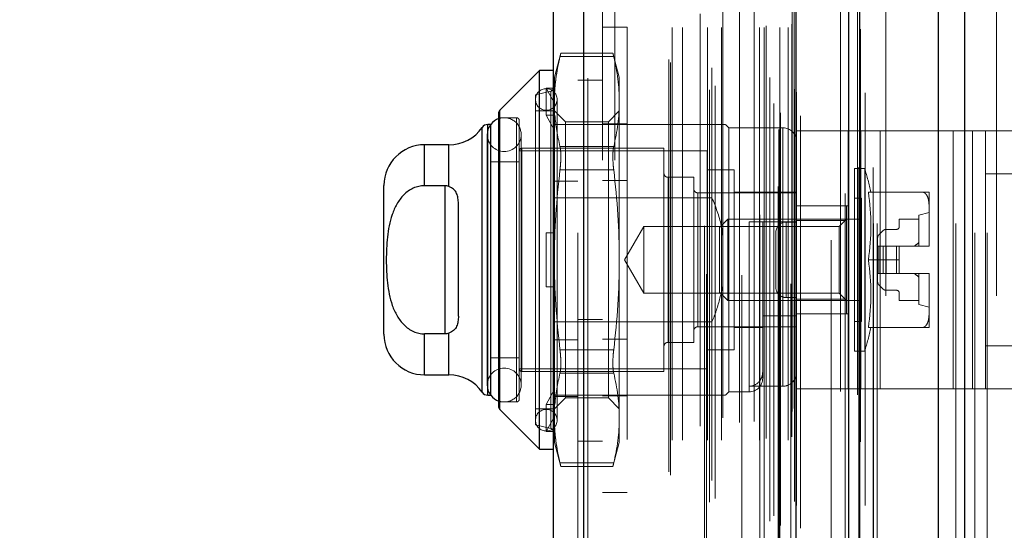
# Model space of a CAD drawing. Header units: inches. Extents: x 0.2 to 10.8, y 0.2 to 8.2.
# Tile 74 of 112: x 5.883 to 6.122, y 3.395 to 3.519. Entities that reach past the tile are written whole.
import ezdxf

# ---------------------------------------------------------------- set-up
doc = ezdxf.new("R2010")
doc.units = ezdxf.units.IN
doc.header["$MEASUREMENT"] = 0
doc.linetypes.add('HIDDEN', pattern=[0.07500000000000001, 0.05, -0.025])
doc.layers.add('DIMENSIONS', color=140, linetype='Continuous')
doc.styles.add('SLDTEXTSTYLE0', font='TXT', dxfattribs={"width": 0.7})
doc.dimstyles.new('SLDDIMSTYLE0', dxfattribs={"dimtxt": 0.0849609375, "dimasz": 0.13, "dimexe": 0, "dimexo": 0.0625, "dimgap": 0.021240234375, "dimtad": 0, "dimtih": 1, "dimtoh": 1, "dimlfac": 12, "dimrnd": 1e-09, "dimzin": 12, "dimdsep": 46, "dimtxsty": 'SLDTEXTSTYLE0', "dimsah": 1, "dimcen": 0.09, "dimadec": 0, "dimazin": 3, "dimtfac": 1, "dimtofl": 0, "dimtmove": 0, "dimatfit": 3, "dimfxl": 0, "dimfrac": 2, "dimtolj": 1, "dimtzin": 12, "dimarcsym": 0})
doc.dimstyles.new('SLDDIMSTYLE1', dxfattribs={"dimtxt": 0.0849609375, "dimasz": 0.13, "dimexe": 0, "dimexo": 0.0625, "dimgap": 0.021240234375, "dimtad": 0, "dimtih": 1, "dimtoh": 1, "dimlfac": 12, "dimrnd": 1e-09, "dimzin": 12, "dimdsep": 46, "dimtxsty": 'SLDTEXTSTYLE0', "dimsah": 1, "dimcen": 0.09, "dimadec": 0, "dimazin": 3, "dimtfac": 1, "dimtmove": 0, "dimatfit": 0, "dimfxl": 0, "dimfrac": 2, "dimtolj": 1, "dimtzin": 12, "dimarcsym": 0})

# ---------------------------------------------------------------- blocks, each defined once
blk = doc.blocks.new('_D_21')
at = {"layer": 'DIMENSIONS'}
for p, q in [((5.719720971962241, 3.367495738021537), (5.719720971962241, 3.617495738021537)), ((6.064457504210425, 3.367495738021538), (5.59472097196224, 3.367495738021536)), ((6.059827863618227, 3.163745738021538), (5.59472097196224, 3.163745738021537)), ((5.719720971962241, 2.947263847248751), (5.719720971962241, 3.163745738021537)), ((5.196745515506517, 2.947263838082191), (5.168215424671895, 2.947263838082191)), ((5.168215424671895, 2.947263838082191), (5.168215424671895, 2.812232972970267)), ((5.449214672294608, 2.947263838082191), (5.47774476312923, 2.947263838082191)), ((5.47774476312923, 2.947263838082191), (5.47774476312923, 2.812232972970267)), ((5.602406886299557, 2.947263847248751), (5.719720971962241, 2.947263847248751)), ((5.168215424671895, 2.812232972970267), (5.196745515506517, 2.812232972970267)), ((5.47774476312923, 2.812232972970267), (5.449214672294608, 2.812232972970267))]:
    blk.add_line(p, q, dxfattribs=at)
for points in [[(5.719720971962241, 3.367495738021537), (5.73972097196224, 3.497495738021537), (5.699720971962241, 3.497495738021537)], [(5.719720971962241, 3.163745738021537), (5.699720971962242, 3.033745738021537), (5.739720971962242, 3.033745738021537)]]:
    blk.add_solid(points, dxfattribs=at)
at = {"layer": 'DIMENSIONS', "char_height": 0.08333333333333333, "attachment_point": 1, "style": 'SLDTEXTSTYLE0'}
for s, insert in [('2.45', (5.196745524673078, 3.073706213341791)), ('62.1', (5.196745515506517, 2.919655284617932))]:
    blk.add_mtext(s, dxfattribs=dict(at, insert=insert))
blk = doc.blocks.new('_D_22')
at = {"layer": 'DIMENSIONS'}
for p, q in [((6.064457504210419, 4.907829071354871), (5.594720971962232, 4.907829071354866)), ((5.719720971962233, 4.907829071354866), (5.719720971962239, 4.338970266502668)), ((5.558146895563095, 4.184919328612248), (5.529616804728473, 4.184919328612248)), ((5.529616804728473, 4.184919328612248), (5.529616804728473, 4.049888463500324)), ((5.881295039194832, 4.184919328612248), (5.909825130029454, 4.184919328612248)), ((5.909825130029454, 4.184919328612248), (5.909825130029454, 4.049888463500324)), ((5.529616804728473, 4.049888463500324), (5.558146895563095, 4.049888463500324)), ((5.909825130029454, 4.049888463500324), (5.881295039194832, 4.049888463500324)), ((5.719720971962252, 3.367495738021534), (5.719720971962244, 4.030868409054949)), ((6.064457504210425, 3.367495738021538), (5.594720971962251, 3.367495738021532))]:
    blk.add_line(p, q, dxfattribs=at)
for points in [[(5.719720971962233, 4.907829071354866), (5.699720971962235, 4.777829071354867), (5.739720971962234, 4.777829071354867)], [(5.719720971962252, 3.367495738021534), (5.73972097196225, 3.497495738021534), (5.69972097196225, 3.497495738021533)]]:
    blk.add_solid(points, dxfattribs=at)
at = {"layer": 'DIMENSIONS', "char_height": 0.08333333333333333, "attachment_point": 1, "style": 'SLDTEXTSTYLE0'}
for s, insert in [('18.48', (5.558146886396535, 4.311361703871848)), ('469.5', (5.558146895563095, 4.157310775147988))]:
    blk.add_mtext(s, dxfattribs=dict(at, insert=insert))
blk = doc.blocks.new('_D_23')
at = {"layer": 'DIMENSIONS'}
for p, q in [((6.033874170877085, 5.023079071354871), (5.121119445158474, 5.023079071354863)), ((5.246119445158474, 5.023079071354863), (5.246119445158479, 4.394525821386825)), ((5.084545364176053, 4.264394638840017), (5.05601527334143, 4.264394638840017)), ((5.05601527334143, 4.264394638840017), (5.05601527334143, 4.129363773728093)), ((5.407693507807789, 4.264394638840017), (5.436223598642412, 4.264394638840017)), ((5.436223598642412, 4.264394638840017), (5.436223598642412, 4.129363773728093)), ((5.05601527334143, 4.129363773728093), (5.084545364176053, 4.129363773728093)), ((5.436223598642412, 4.129363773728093), (5.407693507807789, 4.129363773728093)), ((5.246119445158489, 3.252162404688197), (5.246119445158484, 3.975312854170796)), ((6.033874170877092, 3.252162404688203), (5.121119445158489, 3.252162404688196))]:
    blk.add_line(p, q, dxfattribs=at)
for points in [[(5.246119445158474, 5.023079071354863), (5.226119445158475, 4.893079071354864), (5.266119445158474, 4.893079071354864)], [(5.246119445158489, 3.252162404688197), (5.266119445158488, 3.382162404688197), (5.226119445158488, 3.382162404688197)]]:
    blk.add_solid(points, dxfattribs=at)
at = {"layer": 'DIMENSIONS', "char_height": 0.08333333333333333, "attachment_point": 1, "style": 'SLDTEXTSTYLE0'}
for s, insert in [('21.25', (5.084545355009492, 4.390837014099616)), ('539.8', (5.084545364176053, 4.236786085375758)), ('OPENING', (4.98408239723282, 4.082735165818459))]:
    blk.add_mtext(s, dxfattribs=dict(at, insert=insert))

msp = doc.modelspace()

# ---------------------------------------------------------------- linework, layer by layer
at = {"color": 7, "linetype": 'Continuous', "lineweight": 25}
for p, q in [((6.10558618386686, 3.169745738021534), (6.10558618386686, 5.114394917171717)), ((6.11195014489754, 5.115575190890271), (6.11195014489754, 3.169745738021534)), ((6.083874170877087, 3.169745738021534), (6.083874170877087, 5.105162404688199)), ((6.086510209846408, 3.169745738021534), (6.086510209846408, 5.105421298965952)), ((6.071071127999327, 3.19585015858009), (6.071071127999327, 5.079458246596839)), ((6.019550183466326, 3.204934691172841), (6.019550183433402, 5.070373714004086)), ((6.012113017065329, 5.067428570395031), (6.012113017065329, 3.207879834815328)), ((6.008832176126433, 3.50684705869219), (5.999181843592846, 3.497196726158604)), ((6.012113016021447, 3.50684705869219), (6.008832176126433, 3.50684705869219)), ((6.008832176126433, 3.414983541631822), (6.008832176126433, 3.50684705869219)), ((5.999181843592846, 3.424633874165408), (5.999181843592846, 3.497196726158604)), ((5.998989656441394, 3.42509785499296), (5.998989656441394, 3.496732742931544)), ((5.994934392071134, 3.428809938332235), (5.994934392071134, 3.493020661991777)), ((5.996991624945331, 3.493723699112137), (5.996280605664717, 3.493723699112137)), ((5.996280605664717, 3.428106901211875), (5.996280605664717, 3.493723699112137)), ((5.997021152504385, 3.428106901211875), (5.997021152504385, 3.493723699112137)), ((5.986857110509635, 3.488802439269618), (5.980945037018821, 3.488802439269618)), ((5.980945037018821, 3.478885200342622), (5.980945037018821, 3.488802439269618)), ((5.986857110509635, 3.478701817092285), (5.986857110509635, 3.488802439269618)), ((5.971102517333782, 3.442870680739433), (5.971102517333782, 3.478959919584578)), ((5.985866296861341, 3.478885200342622), (5.980945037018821, 3.478885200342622)), ((5.985866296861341, 3.478885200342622), (5.985866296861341, 3.44294539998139)), ((5.989147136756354, 3.44722731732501), (5.989147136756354, 3.474603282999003)), ((5.985866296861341, 3.44294539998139), (5.980945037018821, 3.44294539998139)), ((5.980945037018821, 3.433028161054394), (5.980945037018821, 3.44294539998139)), ((5.986857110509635, 3.433028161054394), (5.986857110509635, 3.443128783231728)), ((5.980945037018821, 3.433028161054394), (5.986857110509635, 3.433028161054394)), ((5.996280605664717, 3.428106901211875), (5.996991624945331, 3.428106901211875)), ((5.999181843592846, 3.424633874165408), (6.008832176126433, 3.414983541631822)), ((6.008832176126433, 3.414983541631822), (6.012113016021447, 3.414983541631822))]:
    msp.add_line(p, q, dxfattribs=at)
at = {"color": 7, "linetype": 'HIDDEN', "lineweight": 18}
for p, q in [((6.105586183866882, 3.169745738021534), (6.105586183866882, 5.114394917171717)), ((6.10982882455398, 3.169745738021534), (6.10982882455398, 5.114394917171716)), ((6.109828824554, 3.169745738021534), (6.109828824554, 5.114394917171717)), ((6.11195014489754, 5.115575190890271), (6.11195014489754, 3.169745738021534)), ((6.111950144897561, 3.169745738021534), (6.111950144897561, 5.115575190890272)), ((6.111950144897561, 3.169745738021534), (6.111950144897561, 5.115575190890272)), ((6.08651020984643, 3.169745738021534), (6.086510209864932, 5.105421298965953)), ((6.089874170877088, 3.169745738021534), (6.089874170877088, 5.105162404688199)), ((6.090752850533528, 3.169745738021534), (6.090752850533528, 5.105421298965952)), ((6.090752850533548, 3.169745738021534), (6.090752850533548, 5.105421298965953)), ((6.086255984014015, 3.183379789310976), (6.086255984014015, 5.091928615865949)), ((6.066845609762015, 3.192516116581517), (6.066845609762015, 5.082792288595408)), ((6.066845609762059, 3.192516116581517), (6.066845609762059, 5.082792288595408)), ((6.066761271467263, 5.078698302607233), (6.066761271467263, 3.19661010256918)), ((6.067270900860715, 3.196520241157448), (6.067270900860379, 5.07878816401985)), ((6.072113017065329, 3.19585015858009), (6.072113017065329, 5.079458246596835)), ((6.064707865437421, 3.197584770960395), (6.064707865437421, 5.07772363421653)), ((6.065700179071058, 3.198839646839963), (6.065700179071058, 5.076506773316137)), ((6.083000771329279, 5.076974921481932), (6.083000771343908, 3.198338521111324)), ((6.083000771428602, 5.076973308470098), (6.083000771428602, 3.198346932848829)), ((6.071146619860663, 3.20133449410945), (6.071146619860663, 5.073973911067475)), ((6.07117343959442, 3.201544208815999), (6.07117343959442, 5.073764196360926)), ((6.050033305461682, 3.202148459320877), (6.050033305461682, 5.073159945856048)), ((6.051464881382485, 3.203072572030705), (6.051464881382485, 5.072231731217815)), ((6.062310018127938, 5.07181914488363), (6.062310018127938, 3.203497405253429)), ((6.070695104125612, 3.202298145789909), (6.070695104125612, 5.073010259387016)), ((6.070695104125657, 3.202298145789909), (6.070695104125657, 5.073010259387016)), ((6.019550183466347, 5.070373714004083), (6.019550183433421, 3.204934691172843)), ((6.020592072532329, 3.204934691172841), (6.020592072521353, 5.070373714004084)), ((6.020592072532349, 5.070373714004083), (6.020592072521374, 3.204934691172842)), ((6.04885288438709, 5.06912670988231), (6.04885288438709, 3.206177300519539)), ((6.064676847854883, 3.205131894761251), (6.064676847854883, 5.070176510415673)), ((6.018113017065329, 5.067428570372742), (6.018113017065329, 3.207879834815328)), ((6.040600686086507, 3.208753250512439), (6.040600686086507, 5.066555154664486)), ((6.050617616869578, 3.207450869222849), (6.050617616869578, 5.067857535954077)), ((6.040167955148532, 3.209483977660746), (6.040167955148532, 5.065824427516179)), ((6.079564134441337, 5.065672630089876), (6.079564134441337, 3.209611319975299)), ((6.041001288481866, 3.217201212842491), (6.041001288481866, 5.058107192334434)), ((6.04100128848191, 3.217201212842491), (6.04100128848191, 5.058107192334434)), ((6.043533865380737, 3.217201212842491), (6.043533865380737, 5.058107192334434)), ((6.049356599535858, 5.057443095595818), (6.049356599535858, 3.217865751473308)), ((6.049568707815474, 3.217201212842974), (6.049568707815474, 5.058107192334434)), ((6.05301372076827, 3.217201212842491), (6.05301372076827, 5.058107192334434)), ((6.057885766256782, 5.057205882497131), (6.057885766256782, 3.218101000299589)), ((6.06218433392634, 3.217201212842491), (6.06218433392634, 5.058107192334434)), ((6.063357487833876, 5.058107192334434), (6.063357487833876, 3.217201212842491)), ((6.06335748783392, 3.217201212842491), (6.06335748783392, 5.058107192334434)), ((6.063774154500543, 3.217617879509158), (6.063774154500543, 5.057690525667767)), ((6.06669082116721, 5.057690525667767), (6.06669082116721, 3.217617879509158)), ((6.067107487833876, 3.217201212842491), (6.067107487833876, 5.058107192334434)), ((6.067107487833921, 5.058107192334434), (6.067107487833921, 3.217201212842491)), ((6.069181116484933, 3.217201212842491), (6.069181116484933, 5.058107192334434)), ((6.069181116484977, 3.217201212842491), (6.069181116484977, 5.058107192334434)), ((6.070024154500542, 3.218034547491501), (6.070024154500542, 5.057273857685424)), ((6.070024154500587, 3.218034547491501), (6.070024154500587, 5.057273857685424)), ((6.047842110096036, 3.220567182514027), (6.047842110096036, 5.054741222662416)), ((6.069779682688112, 5.055112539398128), (6.069779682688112, 3.220195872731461)), ((6.053282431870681, 3.222605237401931), (6.053282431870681, 5.052710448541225)), ((6.057338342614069, 3.221496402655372), (6.057338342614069, 5.053812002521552)), ((6.057338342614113, 3.221496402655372), (6.057338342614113, 5.053812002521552)), ((6.060893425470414, 3.221742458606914), (6.060893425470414, 5.053554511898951)), ((6.070094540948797, 3.224114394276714), (6.070094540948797, 5.051194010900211)), ((6.07009454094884, 3.224114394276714), (6.07009454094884, 5.051194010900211)), ((6.070641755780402, 3.224887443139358), (6.070641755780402, 5.050420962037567)), ((6.070641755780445, 3.224887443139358), (6.070641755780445, 5.050420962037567)), ((6.085967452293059, 3.228199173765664), (6.085967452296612, 5.047074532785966)), ((6.08183364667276, 3.228977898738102), (6.08183364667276, 5.046330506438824)), ((6.092874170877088, 3.252162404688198), (6.092874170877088, 5.023079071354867)), ((6.092874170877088, 3.252162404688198), (6.092874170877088, 5.023079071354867)), ((6.092874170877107, 3.2521624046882), (6.092874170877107, 5.023079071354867)), ((6.092874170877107, 3.2521624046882), (6.092874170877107, 5.023079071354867)), ((6.024113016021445, 4.985112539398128), (6.024113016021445, 3.290195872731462)), ((6.027113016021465, 3.290195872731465), (6.027113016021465, 4.985112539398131)), ((6.027113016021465, 3.290195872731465), (6.027113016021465, 4.985112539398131)), ((6.027113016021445, 4.985112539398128), (6.027113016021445, 3.290195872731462)), ((6.027113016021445, 4.985112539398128), (6.027113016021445, 3.290195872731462)), ((6.114457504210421, 3.367495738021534), (6.114457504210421, 3.919329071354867)), ((6.114457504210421, 3.367495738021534), (6.114457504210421, 3.919329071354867)), ((6.117457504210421, 3.367495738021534), (6.117457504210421, 3.919329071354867)), ((6.119707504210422, 3.2521624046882), (6.119707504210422, 3.56945407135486)), ((6.030113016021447, 3.517331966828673), (6.024113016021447, 3.517331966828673)), ((6.030113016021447, 3.517331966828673), (6.030113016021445, 3.404498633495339)), ((6.014005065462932, 3.511043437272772), (6.012441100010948, 3.505206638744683)), ((6.013798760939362, 3.510164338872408), (6.026831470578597, 3.510164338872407)), ((6.013798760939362, 3.510164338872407), (6.026831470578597, 3.510164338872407)), ((6.026645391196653, 3.511043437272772), (6.013984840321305, 3.511043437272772)), ((6.02818913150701, 3.505206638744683), (6.026625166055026, 3.511043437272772)), ((6.012441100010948, 3.502130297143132), (6.012441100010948, 3.505206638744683)), ((6.024113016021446, 3.504487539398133), (6.018113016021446, 3.504487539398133)), ((6.02818913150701, 3.499272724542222), (6.02818913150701, 3.505206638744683)), ((6.011604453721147, 3.501808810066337), (6.007847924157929, 3.500941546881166)), ((6.010472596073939, 3.495991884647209), (6.010472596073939, 3.502553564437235)), ((6.010472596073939, 3.502553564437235), (6.012570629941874, 3.502553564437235)), ((6.012441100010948, 3.498860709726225), (6.010472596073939, 3.502553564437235)), ((6.011604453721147, 3.420021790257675), (6.011604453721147, 3.50166149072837)), ((6.012570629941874, 3.502553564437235), (6.012441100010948, 3.502130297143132)), ((6.012441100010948, 3.502130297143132), (6.012441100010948, 3.498860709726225)), ((6.007847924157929, 3.420889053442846), (6.007847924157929, 3.500941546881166)), ((6.01309726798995, 3.4220373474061), (6.01309726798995, 3.499793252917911)), ((6.02818913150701, 3.460915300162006), (6.02818913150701, 3.499272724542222)), ((5.999181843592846, 3.497196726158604), (5.999181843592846, 3.424633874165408)), ((6.012113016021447, 3.49700453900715), (6.007847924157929, 3.49700453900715)), ((6.012441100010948, 3.498860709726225), (6.012441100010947, 3.495568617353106)), ((6.015105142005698, 3.4943404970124), (6.012441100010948, 3.49700453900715)), ((6.02818913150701, 3.49700453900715), (6.02552508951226, 3.4943404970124)), ((6.003254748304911, 3.495364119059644), (5.998989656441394, 3.495364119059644)), ((6.003254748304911, 3.426466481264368), (6.003254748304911, 3.495364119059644)), ((6.003910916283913, 3.427122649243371), (6.003910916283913, 3.494707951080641)), ((6.010472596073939, 3.495991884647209), (6.012570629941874, 3.495991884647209)), ((6.012441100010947, 3.492299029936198), (6.010472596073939, 3.495991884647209)), ((6.012570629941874, 3.495991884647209), (6.012441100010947, 3.495568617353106)), ((6.012441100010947, 3.460915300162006), (6.012441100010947, 3.495568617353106)), ((5.994934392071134, 3.493020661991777), (5.994934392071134, 3.428809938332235)), ((5.996280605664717, 3.493723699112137), (5.996280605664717, 3.428106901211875)), ((5.997021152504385, 3.493723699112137), (5.996991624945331, 3.493723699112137)), ((6.01811301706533, 3.493723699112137), (6.012113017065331, 3.493723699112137)), ((6.015105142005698, 3.489862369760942), (6.015105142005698, 3.4943404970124)), ((6.02552508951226, 3.4943404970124), (6.015105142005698, 3.4943404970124)), ((6.050662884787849, 3.493723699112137), (6.01811301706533, 3.493723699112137)), ((6.030113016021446, 3.493873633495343), (6.024113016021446, 3.493873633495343)), ((6.02552508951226, 3.489862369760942), (6.02552508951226, 3.4943404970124)), ((6.050662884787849, 3.475949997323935), (6.050662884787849, 3.493723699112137)), ((6.054763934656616, 3.492903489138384), (6.053943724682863, 3.493723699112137)), ((6.054763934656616, 3.428927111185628), (6.054763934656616, 3.492903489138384)), ((6.067887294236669, 3.492903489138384), (6.054763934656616, 3.492903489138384)), ((6.067887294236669, 3.430274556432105), (6.067887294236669, 3.492752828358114)), ((6.071168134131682, 3.429666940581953), (6.071168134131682, 3.492166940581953)), ((6.071168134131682, 3.492166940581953), (6.08679512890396, 3.492166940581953)), ((6.083668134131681, 3.429666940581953), (6.083668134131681, 3.492166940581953)), ((6.08679512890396, 3.429666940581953), (6.08679512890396, 3.492166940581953)), ((6.08679512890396, 3.492166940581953), (6.109187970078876, 3.492166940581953)), ((6.091481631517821, 3.429666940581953), (6.091481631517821, 3.492166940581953)), ((6.109187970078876, 3.429666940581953), (6.109187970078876, 3.492166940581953)), ((6.109187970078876, 3.492166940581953), (6.117001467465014, 3.492166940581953)), ((6.113874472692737, 3.429666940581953), (6.113874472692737, 3.492166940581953)), ((6.117001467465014, 3.492166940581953), (6.129501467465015, 3.492166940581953)), ((6.117001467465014, 3.481750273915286), (6.117001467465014, 3.492166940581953)), ((5.996171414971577, 3.491263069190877), (5.996171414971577, 3.430567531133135)), ((6.00437351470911, 3.430567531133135), (6.00437351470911, 3.491263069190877)), ((6.015105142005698, 3.427490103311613), (6.015105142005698, 3.489862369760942)), ((6.02552508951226, 3.427490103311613), (6.02552508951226, 3.489862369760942)), ((5.980945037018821, 3.488802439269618), (5.980945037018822, 3.478885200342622)), ((5.986857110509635, 3.488802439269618), (5.986857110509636, 3.478701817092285)), ((6.049514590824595, 3.487326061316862), (6.003910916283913, 3.487326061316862)), ((6.004567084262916, 3.433848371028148), (6.004567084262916, 3.487982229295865)), ((6.039015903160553, 3.487982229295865), (6.004567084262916, 3.487982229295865)), ((6.01379876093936, 3.488381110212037), (6.026831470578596, 3.488381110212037)), ((6.013798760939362, 3.488381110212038), (6.026831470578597, 3.488381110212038)), ((6.039015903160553, 3.433848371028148), (6.039015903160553, 3.487982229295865)), ((6.049514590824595, 3.43450453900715), (6.049514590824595, 3.487326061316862)), ((6.003910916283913, 3.484701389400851), (5.997021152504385, 3.484701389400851)), ((6.01379876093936, 3.482698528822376), (6.026831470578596, 3.482698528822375)), ((6.013798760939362, 3.482698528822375), (6.026831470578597, 3.482698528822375)), ((6.056076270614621, 3.482732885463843), (6.049514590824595, 3.482732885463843)), ((6.056076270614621, 3.439097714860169), (6.056076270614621, 3.482732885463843)), ((6.085275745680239, 3.438769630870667), (6.085275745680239, 3.483060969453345)), ((6.087717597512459, 3.483060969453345), (6.085275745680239, 3.483060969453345)), ((6.087717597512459, 3.438769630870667), (6.087717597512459, 3.483060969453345)), ((6.030113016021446, 3.480165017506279), (6.024113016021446, 3.480165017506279)), ((6.040000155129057, 3.440902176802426), (6.040000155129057, 3.480928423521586)), ((6.046233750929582, 3.480928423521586), (6.040000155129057, 3.480928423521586)), ((6.046233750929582, 3.440902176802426), (6.046233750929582, 3.480928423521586)), ((6.117001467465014, 3.440083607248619), (6.117001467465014, 3.481750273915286)), ((6.117001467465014, 3.481750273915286), (6.129501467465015, 3.481750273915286)), ((5.985866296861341, 3.478885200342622), (5.985866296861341, 3.44294539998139)), ((6.01811301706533, 3.480015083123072), (6.012113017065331, 3.480015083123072)), ((6.050662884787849, 3.475949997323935), (6.012113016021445, 3.475949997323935)), ((6.071168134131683, 3.477155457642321), (6.047218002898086, 3.477155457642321)), ((6.047218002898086, 3.444675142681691), (6.047218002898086, 3.477004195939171)), ((6.071168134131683, 3.477319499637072), (6.056076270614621, 3.477319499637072)), ((6.086916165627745, 3.475843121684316), (6.085275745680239, 3.475843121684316)), ((6.086916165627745, 3.445987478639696), (6.086916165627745, 3.475843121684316)), ((6.088606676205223, 3.477319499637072), (6.101743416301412, 3.477319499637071)), ((6.103320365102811, 3.473883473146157), (6.103320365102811, 3.477319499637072)), ((6.071168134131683, 3.474041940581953), (6.083668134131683, 3.474041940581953)), ((6.083307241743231, 3.474038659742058), (6.071168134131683, 3.474038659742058)), ((6.083307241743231, 3.470481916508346), (6.083307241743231, 3.474038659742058)), ((6.103320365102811, 3.464351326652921), (6.103320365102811, 3.473883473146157)), ((6.054480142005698, 3.470757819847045), (6.052467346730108, 3.468745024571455)), ((6.054480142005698, 3.451072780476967), (6.054480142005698, 3.470757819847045)), ((6.086916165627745, 3.470757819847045), (6.054480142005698, 3.470757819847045)), ((6.083307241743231, 3.470757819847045), (6.081530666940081, 3.468981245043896)), ((6.100859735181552, 3.470757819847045), (6.096102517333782, 3.470757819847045)), ((6.096102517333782, 3.470757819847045), (6.096102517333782, 3.468953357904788)), ((6.103320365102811, 3.472398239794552), (6.100859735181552, 3.471742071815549)), ((6.100859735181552, 3.464196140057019), (6.100859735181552, 3.471742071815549)), ((6.034097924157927, 3.468981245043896), (6.0294410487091, 3.460915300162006)), ((6.034097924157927, 3.452849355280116), (6.034097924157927, 3.468981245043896)), ((6.081530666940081, 3.468981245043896), (6.034097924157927, 3.468981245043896)), ((6.052467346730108, 3.453085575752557), (6.052467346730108, 3.468745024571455)), ((6.067887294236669, 3.470101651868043), (6.059685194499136, 3.470101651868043)), ((6.059685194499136, 3.470101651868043), (6.059685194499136, 3.429072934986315)), ((6.06296603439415, 3.432207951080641), (6.062966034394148, 3.470101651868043)), ((6.068668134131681, 3.47008360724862), (6.068668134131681, 3.451750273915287)), ((6.068668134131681, 3.47008360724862), (6.071168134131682, 3.47008360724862)), ((6.068668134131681, 3.451750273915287), (6.068668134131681, 3.47008360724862)), ((6.083307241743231, 3.470481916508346), (6.071168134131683, 3.470481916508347)), ((6.081530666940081, 3.452849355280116), (6.081530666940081, 3.468981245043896)), ((6.083307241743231, 3.451348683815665), (6.083307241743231, 3.470481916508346)), ((6.09544634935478, 3.468297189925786), (6.092901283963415, 3.468297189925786)), ((6.01047259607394, 3.45435362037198), (6.01047259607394, 3.467476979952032)), ((6.01047259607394, 3.467476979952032), (6.012441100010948, 3.467476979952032)), ((6.012570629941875, 3.467476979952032), (6.012441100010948, 3.467476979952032)), ((6.066168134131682, 3.46758360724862), (6.066168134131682, 3.454250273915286)), ((6.090853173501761, 3.466249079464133), (6.090853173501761, 3.464196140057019)), ((6.092205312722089, 3.468008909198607), (6.091141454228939, 3.466945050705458)), ((6.090853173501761, 3.464196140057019), (6.090853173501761, 3.457634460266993)), ((6.091141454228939, 3.464196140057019), (6.090853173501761, 3.464196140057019)), ((6.092205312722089, 3.464196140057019), (6.091141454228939, 3.464196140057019)), ((6.091141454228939, 3.464196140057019), (6.091141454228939, 3.457634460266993)), ((6.091141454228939, 3.464196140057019), (6.091141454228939, 3.457634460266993)), ((6.092901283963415, 3.464196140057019), (6.092205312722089, 3.464196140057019)), ((6.092205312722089, 3.464196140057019), (6.092205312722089, 3.457634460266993)), ((6.092205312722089, 3.464196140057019), (6.092205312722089, 3.457634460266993)), ((6.092901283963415, 3.464196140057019), (6.092901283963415, 3.457634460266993)), ((6.09544634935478, 3.464196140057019), (6.092901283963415, 3.464196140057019)), ((6.092901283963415, 3.464196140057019), (6.092901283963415, 3.457634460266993)), ((6.09544634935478, 3.464196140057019), (6.09544634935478, 3.457634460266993)), ((6.096102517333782, 3.464196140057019), (6.09544634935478, 3.464196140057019)), ((6.09544634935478, 3.464196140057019), (6.09544634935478, 3.457634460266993)), ((6.096102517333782, 3.464196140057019), (6.103319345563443, 3.464196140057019)), ((6.096102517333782, 3.460915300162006), (6.096102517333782, 3.464196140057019)), ((6.103319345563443, 3.464196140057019), (6.103320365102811, 3.464196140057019)), ((6.103320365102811, 3.464196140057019), (6.103320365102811, 3.464351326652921)), ((6.012441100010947, 3.426261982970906), (6.012441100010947, 3.460915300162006)), ((6.02818913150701, 3.42255787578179), (6.02818913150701, 3.460915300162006)), ((6.0294410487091, 3.460915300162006), (6.034097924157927, 3.452849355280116)), ((6.088606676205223, 3.460915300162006), (6.096102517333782, 3.460915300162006)), ((6.096102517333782, 3.460915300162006), (6.096102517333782, 3.457634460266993)), ((6.091141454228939, 3.457634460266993), (6.090853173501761, 3.457634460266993)), ((6.090853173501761, 3.457634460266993), (6.090853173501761, 3.45558152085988)), ((6.092205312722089, 3.457634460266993), (6.091141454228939, 3.457634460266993)), ((6.092901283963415, 3.457634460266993), (6.092205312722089, 3.457634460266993)), ((6.09544634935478, 3.457634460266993), (6.092901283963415, 3.457634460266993)), ((6.096102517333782, 3.457634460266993), (6.09544634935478, 3.457634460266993)), ((6.096102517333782, 3.457634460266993), (6.103319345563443, 3.457634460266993)), ((6.100859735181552, 3.450088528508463), (6.100859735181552, 3.457634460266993)), ((6.103319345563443, 3.457634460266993), (6.103320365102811, 3.457634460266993)), ((6.103320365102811, 3.45747927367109), (6.103320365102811, 3.457634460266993)), ((6.103320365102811, 3.447947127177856), (6.103320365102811, 3.45747927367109)), ((6.01047259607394, 3.45435362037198), (6.012441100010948, 3.45435362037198)), ((6.012570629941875, 3.45435362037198), (6.012441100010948, 3.45435362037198)), ((6.091141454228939, 3.454885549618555), (6.092205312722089, 3.453821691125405)), ((6.034097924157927, 3.452849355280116), (6.081530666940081, 3.452849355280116)), ((6.052467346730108, 3.453085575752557), (6.054480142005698, 3.451072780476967)), ((6.068668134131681, 3.451750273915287), (6.071168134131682, 3.451750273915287)), ((6.081530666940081, 3.452849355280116), (6.083307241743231, 3.451072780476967)), ((6.092901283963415, 3.453533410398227), (6.09544634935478, 3.453533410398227)), ((6.096102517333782, 3.452877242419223), (6.096102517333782, 3.451072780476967)), ((6.054480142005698, 3.451072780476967), (6.086916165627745, 3.451072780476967)), ((6.083307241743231, 3.451348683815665), (6.071168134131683, 3.451348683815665)), ((6.083307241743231, 3.447791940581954), (6.083307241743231, 3.451348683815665)), ((6.096102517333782, 3.451072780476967), (6.100859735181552, 3.451072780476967)), ((6.100859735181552, 3.450088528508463), (6.103320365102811, 3.44943236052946)), ((6.071168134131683, 3.447324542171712), (6.06296603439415, 3.447324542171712)), ((6.071168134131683, 3.447791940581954), (6.083668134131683, 3.447791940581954)), ((6.103320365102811, 3.44451110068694), (6.103320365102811, 3.447947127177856)), ((6.050662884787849, 3.445880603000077), (6.012113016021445, 3.445880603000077)), ((6.024113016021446, 3.446445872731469), (6.018113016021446, 3.446445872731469)), ((6.047218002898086, 3.444675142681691), (6.071168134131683, 3.444675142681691)), ((6.050662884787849, 3.428106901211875), (6.050662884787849, 3.445880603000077)), ((6.056076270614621, 3.44451110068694), (6.06296603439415, 3.44451110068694)), ((6.085275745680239, 3.445987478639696), (6.086916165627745, 3.445987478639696)), ((6.088606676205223, 3.44451110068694), (6.101743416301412, 3.44451110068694)), ((5.980945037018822, 3.44294539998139), (5.980945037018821, 3.433028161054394)), ((5.986857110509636, 3.443128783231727), (5.986857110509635, 3.433028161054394)), ((6.01811301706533, 3.441515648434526), (6.012113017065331, 3.441515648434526)), ((6.030113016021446, 3.441665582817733), (6.024113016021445, 3.441665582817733)), ((6.040000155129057, 3.440902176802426), (6.046233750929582, 3.440902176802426)), ((6.117001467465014, 3.440083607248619), (6.129501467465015, 3.440083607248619)), ((6.117001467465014, 3.429666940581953), (6.117001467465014, 3.440083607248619)), ((5.997021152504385, 3.437129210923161), (6.003910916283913, 3.437129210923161)), ((6.01379876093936, 3.439132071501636), (6.026831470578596, 3.439132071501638)), ((6.013798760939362, 3.439132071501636), (6.026831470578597, 3.439132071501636)), ((6.049514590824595, 3.439097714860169), (6.056076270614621, 3.439097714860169)), ((6.085275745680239, 3.438769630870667), (6.087717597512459, 3.438769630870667)), ((6.003910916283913, 3.43450453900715), (6.049514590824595, 3.43450453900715)), ((6.004567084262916, 3.433848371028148), (6.039015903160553, 3.433848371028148)), ((6.01379876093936, 3.433449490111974), (6.026831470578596, 3.433449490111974)), ((6.013798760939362, 3.433449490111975), (6.026831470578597, 3.433449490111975)), ((6.067887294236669, 3.430274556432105), (6.059685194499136, 3.430274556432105)), ((5.996991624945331, 3.428106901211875), (5.997021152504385, 3.428106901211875)), ((6.010472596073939, 3.425838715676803), (6.012441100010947, 3.429531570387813)), ((6.050662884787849, 3.428106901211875), (6.012113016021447, 3.428106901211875)), ((6.01811301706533, 3.42780703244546), (6.012113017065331, 3.42780703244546)), ((6.030113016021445, 3.427956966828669), (6.024113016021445, 3.427956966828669)), ((6.053943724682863, 3.428106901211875), (6.054763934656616, 3.428927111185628)), ((6.054763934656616, 3.428927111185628), (6.059685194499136, 3.428927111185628)), ((6.071168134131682, 3.429666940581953), (6.08679512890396, 3.429666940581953)), ((6.08679512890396, 3.429666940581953), (6.109187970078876, 3.429666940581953)), ((6.109187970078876, 3.429666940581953), (6.117001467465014, 3.429666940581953)), ((6.117001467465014, 3.429666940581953), (6.129501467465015, 3.429666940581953)), ((5.998989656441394, 3.426466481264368), (6.003254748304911, 3.426466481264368)), ((6.012570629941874, 3.425838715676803), (6.010472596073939, 3.425838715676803)), ((6.010472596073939, 3.425838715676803), (6.010472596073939, 3.419277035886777)), ((6.012441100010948, 3.424826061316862), (6.015105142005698, 3.427490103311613)), ((6.012570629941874, 3.425838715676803), (6.012441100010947, 3.426261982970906)), ((6.012441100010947, 3.426261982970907), (6.012441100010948, 3.422969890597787)), ((6.015105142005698, 3.427490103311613), (6.02552508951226, 3.427490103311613)), ((6.02552508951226, 3.427490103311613), (6.02818913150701, 3.424826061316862)), ((6.007847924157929, 3.424826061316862), (6.012113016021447, 3.424826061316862)), ((6.010472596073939, 3.419277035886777), (6.012441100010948, 3.422969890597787)), ((6.012441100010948, 3.41970030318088), (6.012441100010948, 3.422969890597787)), ((6.007847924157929, 3.420889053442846), (6.011604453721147, 3.420021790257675)), ((6.02818913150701, 3.416623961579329), (6.02818913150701, 3.42255787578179)), ((6.012570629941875, 3.419277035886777), (6.010472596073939, 3.419277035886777)), ((6.012570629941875, 3.419277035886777), (6.012441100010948, 3.41970030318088)), ((6.012441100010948, 3.416623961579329), (6.012441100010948, 3.41970030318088)), ((6.012441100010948, 3.416623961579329), (6.014005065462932, 3.41078716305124)), ((6.018113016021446, 3.416987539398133), (6.024113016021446, 3.416987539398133)), ((6.026625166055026, 3.41078716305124), (6.02818913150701, 3.416623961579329)), ((6.01379876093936, 3.411666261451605), (6.026831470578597, 3.411666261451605)), ((6.013798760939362, 3.411666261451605), (6.026831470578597, 3.411666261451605)), ((6.013984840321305, 3.41078716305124), (6.026645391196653, 3.41078716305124)), ((6.024113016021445, 3.404498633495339), (6.030113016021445, 3.404498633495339))]:
    msp.add_line(p, q, dxfattribs=at)
at = {"color": 7, "linetype": 'HIDDEN', "lineweight": 18, "flags": 128}
for points in [[(6.089763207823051, 3.183319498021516), (6.089763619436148, 4.130100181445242), (6.089763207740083, 5.091984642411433)], [(6.087863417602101, 3.201365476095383), (6.08786354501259, 4.122540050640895), (6.087863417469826, 5.073944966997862)], [(6.087863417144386, 3.201376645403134), (6.087863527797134, 4.099038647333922), (6.08786341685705, 5.073920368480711)], [(6.079564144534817, 5.065696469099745), (6.079564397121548, 4.097979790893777), (6.079564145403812, 3.209612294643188)], [(6.079576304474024, 5.056785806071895), (6.079576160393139, 4.145205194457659), (6.079576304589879, 3.218524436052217)], [(6.086692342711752, 3.216820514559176), (6.086693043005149, 4.157485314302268), (6.086692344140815, 5.058487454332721)], [(6.086692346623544, 3.216837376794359), (6.086693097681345, 4.122540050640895), (6.086692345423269, 5.058488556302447)], [(5.996991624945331, 3.493723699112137), (5.996483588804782, 3.492832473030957), (5.996171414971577, 3.491263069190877)], [(5.996171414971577, 3.430567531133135), (5.996483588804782, 3.428998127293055), (5.996991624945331, 3.428106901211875)]]:
    msp.add_lwpolyline(points, dxfattribs=at)
at = {"color": 7, "linetype": 'HIDDEN', "lineweight": 18}
for centre, radius, start, end in [((6.01047259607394, 3.499793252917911), 0.00262467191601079, 0, 180), ((6.011456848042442, 3.502448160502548), 0.0006561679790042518, 283.0000000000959, 359.9999999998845), ((6.01047259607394, 3.499793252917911), 0.00262467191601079, 180, 0), ((6.000272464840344, 3.491263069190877), 0.004101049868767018, 0, 108.2280527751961), ((6.003254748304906, 3.494707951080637), 0.0006561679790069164, 3.489959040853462e-10, 89.99999999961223), ((6.067887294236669, 3.489622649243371), 0.003280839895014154, 0, 90), ((6.000272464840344, 3.491263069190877), 0.00410104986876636, 180, 0), ((6.004567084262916, 3.487326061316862), 0.0006561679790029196, 90, 180), ((6.014134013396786, 3.460915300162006), 0.07684383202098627, 12.32604560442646, 16.7496602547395), ((6.040000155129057, 3.48191267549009), 0.0009842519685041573, 180, 270.0000000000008), ((6.047218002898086, 3.478139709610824), 0.0009842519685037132, 179.9999999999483, 270.0000000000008), ((6.032814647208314, 3.469117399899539), 0.05639170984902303, 351.6367379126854, 8.363262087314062), ((6.068668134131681, 3.46758360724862), 0.002499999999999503, 90, 180), ((6.092901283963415, 3.467312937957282), 0.0009842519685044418, 90, 135.0000000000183), ((6.09544634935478, 3.468953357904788), 0.0006561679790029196, 270.0000000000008, 0), ((6.091837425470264, 3.466249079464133), 0.0009842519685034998, 135, 180), ((6.091697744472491, 3.464350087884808), 0.011622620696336, 359.2410645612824, 0.006106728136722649), ((6.091697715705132, 3.464350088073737), 0.01162264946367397, 359.2410655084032, 0.006105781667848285), ((6.032814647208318, 3.452713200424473), 0.05639170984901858, 351.636737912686, 8.363262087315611), ((6.091697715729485, 3.457480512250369), 0.01162264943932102, 359.9938942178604, 0.7589344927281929), ((6.091697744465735, 3.457480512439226), 0.01162262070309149, 359.9938932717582, 0.7589354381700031), ((6.068668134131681, 3.454250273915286), 0.002499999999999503, 180, 270.0000000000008), ((6.091837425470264, 3.45558152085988), 0.0009842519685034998, 180, 225.0000000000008), ((6.092901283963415, 3.45451766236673), 0.0009842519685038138, 224.999999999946, 270.0000000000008), ((6.09544634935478, 3.452877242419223), 0.0006561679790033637, 0, 90), ((6.047218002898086, 3.443690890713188), 0.0009842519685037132, 90, 180.0000000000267), ((6.014134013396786, 3.460915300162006), 0.076843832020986, 343.250339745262, 347.6739543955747), ((6.040000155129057, 3.439917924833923), 0.0009842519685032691, 90, 180.0000000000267), ((6.000272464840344, 3.430567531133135), 0.00410104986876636, 0, 180), ((6.004567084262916, 3.43450453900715), 0.0006561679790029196, 180, 270.0000000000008), ((6.000272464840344, 3.430567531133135), 0.00410104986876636, 251.7719472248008, 0), ((6.059685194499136, 3.432207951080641), 0.003280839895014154, 270.0000000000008, 359.9999999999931), ((6.003254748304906, 3.427122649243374), 0.0006561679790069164, 270.0000000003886, 359.9999999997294), ((6.01047259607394, 3.4220373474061), 0.00262467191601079, 0, 180), ((6.01047259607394, 3.4220373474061), 0.00262467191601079, 180, 0), ((6.011456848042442, 3.419382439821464), 0.0006561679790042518, 3.877732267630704e-11, 76.99999999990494)]:
    msp.add_arc(centre, radius, start, end, dxfattribs=at)
at = {"color": 7, "linetype": 'Continuous', "lineweight": 25}
for centre, radius, start, end in [((5.999645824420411, 3.496732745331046), 0.0006561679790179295, 135.0000000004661, 179.9999999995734), ((6.000272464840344, 3.491263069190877), 0.004101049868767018, 108.2280527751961, 143.1301023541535), ((5.986857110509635, 3.498644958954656), 0.00984251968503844, 270.0000000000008, 325.1500954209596), ((5.996280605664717, 3.492083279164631), 0.001640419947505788, 90, 145.1500954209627), ((5.980945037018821, 3.478959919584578), 0.009842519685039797, 90, 179.9999999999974), ((5.980945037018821, 3.442870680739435), 0.009842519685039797, 180.0000000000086, 270.0000000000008), ((5.986857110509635, 3.423185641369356), 0.00984251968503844, 34.84990457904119, 90), ((5.996280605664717, 3.42974732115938), 0.001640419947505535, 214.8499045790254, 270.0000000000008), ((6.000272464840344, 3.430567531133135), 0.004101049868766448, 216.8698976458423, 251.7719472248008), ((5.999645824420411, 3.425097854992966), 0.0006561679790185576, 180.0000000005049, 224.9999999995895)]:
    msp.add_arc(centre, radius, start, end, dxfattribs=at)
at = {"color": 7, "linetype": 'HIDDEN', "lineweight": 18}
for points in [[(6.012441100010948, 3.499272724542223), (6.012441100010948, 3.502917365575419), (6.01294308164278, 3.506546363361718), (6.013798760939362, 3.510164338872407)], [(6.012570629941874, 3.502553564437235), (6.012770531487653, 3.505098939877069), (6.01320056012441, 3.507635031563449), (6.013798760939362, 3.510164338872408)], [(6.02818913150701, 3.499272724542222), (6.02818913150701, 3.502917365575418), (6.027687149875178, 3.506546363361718), (6.026831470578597, 3.510164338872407)], [(6.026831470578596, 3.488381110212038), (6.027687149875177, 3.491999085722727), (6.02818913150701, 3.495628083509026), (6.02818913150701, 3.499272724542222)], [(6.01379876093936, 3.488381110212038), (6.01320056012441, 3.490910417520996), (6.012770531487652, 3.493446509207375), (6.012570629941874, 3.495991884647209)], [(6.01379876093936, 3.482698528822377), (6.01294308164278, 3.475462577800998), (6.012441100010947, 3.468204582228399), (6.012441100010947, 3.460915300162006)], [(6.02818913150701, 3.460915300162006), (6.02818913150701, 3.468204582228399), (6.027687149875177, 3.475462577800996), (6.026831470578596, 3.482698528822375)], [(6.100859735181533, 3.465050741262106), (6.100468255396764, 3.464770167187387), (6.100079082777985, 3.464486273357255), (6.099694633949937, 3.464196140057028)], [(6.012441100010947, 3.460915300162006), (6.012441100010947, 3.453626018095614), (6.01294308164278, 3.446368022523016), (6.01379876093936, 3.439132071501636)], [(6.026831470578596, 3.439132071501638), (6.027687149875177, 3.446368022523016), (6.02818913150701, 3.453626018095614), (6.02818913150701, 3.460915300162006)], [(6.099694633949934, 3.457634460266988), (6.100079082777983, 3.457344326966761), (6.100468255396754, 3.457060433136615), (6.100859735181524, 3.456779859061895)], [(6.01379876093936, 3.433449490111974), (6.01320056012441, 3.430920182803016), (6.012770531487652, 3.428384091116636), (6.012570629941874, 3.425838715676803)], [(6.02818913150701, 3.42255787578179), (6.02818913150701, 3.426202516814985), (6.027687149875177, 3.429831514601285), (6.026831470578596, 3.433449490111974)], [(6.013798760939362, 3.411666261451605), (6.01294308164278, 3.415284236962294), (6.012441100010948, 3.418913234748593), (6.012441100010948, 3.42255787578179)], [(6.026831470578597, 3.411666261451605), (6.027687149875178, 3.415284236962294), (6.02818913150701, 3.418913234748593), (6.02818913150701, 3.42255787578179)], [(6.012570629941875, 3.419277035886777), (6.012770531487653, 3.416731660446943), (6.01320056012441, 3.414195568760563), (6.01379876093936, 3.411666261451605)]]:
    msp.add_open_spline(points, degree=3, dxfattribs=at)
for points, knots in [([(6.013984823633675, 3.510956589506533), (6.013989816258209, 3.510978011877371), (6.014006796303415, 3.51105086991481), (6.013908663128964, 3.510629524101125), (6.013813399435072, 3.510226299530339), (6.01379876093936, 3.510164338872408)], [0, 0, 0, 0, 0.2606228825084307, 0.8863851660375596, 1, 1, 1, 1]), ([(6.026831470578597, 3.510164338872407), (6.026755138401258, 3.510489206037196), (6.026634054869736, 3.511004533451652), (6.026642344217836, 3.51096952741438), (6.026645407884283, 3.510956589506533)], [0, 0, 0, 0, 0.6304092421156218, 1, 1, 1, 1]), ([(6.053851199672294, 3.493723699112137), (6.053796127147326, 3.493723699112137), (6.05367248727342, 3.493723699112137), (6.052253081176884, 3.493723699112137), (6.051036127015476, 3.493723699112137), (6.050662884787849, 3.493723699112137)], [0, 0, 0, 0, 0.3576770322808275, 0.802998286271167, 1, 1, 1, 1]), ([(6.01379876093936, 3.488381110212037), (6.013866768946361, 3.488093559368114), (6.013917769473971, 3.487747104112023), (6.013987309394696, 3.486937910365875), (6.014005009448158, 3.486476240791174), (6.014005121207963, 3.485487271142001), (6.013987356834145, 3.484946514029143), (6.013918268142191, 3.483844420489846), (6.013866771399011, 3.483273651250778), (6.01379876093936, 3.482698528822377)], [0, 0, 0, 0, 0.25, 0.25, 0.5, 0.5, 0.75, 0.75, 1, 1, 1, 1]), ([(6.026831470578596, 3.482698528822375), (6.026763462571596, 3.483273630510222), (6.026712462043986, 3.483837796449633), (6.026642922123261, 3.484944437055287), (6.026625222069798, 3.485482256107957), (6.026625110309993, 3.486471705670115), (6.026642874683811, 3.486936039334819), (6.026711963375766, 3.48774261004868), (6.026763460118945, 3.488093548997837), (6.026831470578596, 3.488381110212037)], [0, 0, 0, 0, 0.25, 0.25, 0.5, 0.5, 0.75, 0.75, 1, 1, 1, 1]), ([(6.050662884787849, 3.475949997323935), (6.05155959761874, 3.473751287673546), (6.052799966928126, 3.470709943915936), (6.053177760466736, 3.4674651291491), (6.053282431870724, 3.46656612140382)], [0, 0, 0, 0, 0.722940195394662, 0.9999999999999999, 0.9999999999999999, 0.9999999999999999, 0.9999999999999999]), ([(6.10332036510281, 3.473883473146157), (6.103320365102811, 3.474544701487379), (6.103275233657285, 3.475206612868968), (6.102987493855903, 3.476168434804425), (6.102854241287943, 3.476483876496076), (6.102545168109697, 3.476897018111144), (6.102420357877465, 3.477027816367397), (6.102117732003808, 3.47723308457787), (6.10193769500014, 3.477306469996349), (6.101743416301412, 3.477319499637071)], [0, 0, 0, 0, 0.4999999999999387, 0.4999999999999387, 0.7499999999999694, 0.7499999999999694, 0.8749999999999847, 0.8749999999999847, 1, 1, 1, 1]), ([(6.101743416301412, 3.477319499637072), (6.101937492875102, 3.477319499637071), (6.102117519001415, 3.477319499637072), (6.102419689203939, 3.477319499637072), (6.102543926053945, 3.477319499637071), (6.102856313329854, 3.477319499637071), (6.102987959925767, 3.477319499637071), (6.103275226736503, 3.477319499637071), (6.103320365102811, 3.477319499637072), (6.103320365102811, 3.477319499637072)], [0, 0, 0, 0, 0.1249999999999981, 0.1249999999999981, 0.2499999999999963, 0.2499999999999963, 0.4999999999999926, 0.4999999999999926, 1, 1, 1, 1]), ([(6.067887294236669, 3.470101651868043), (6.068331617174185, 3.470101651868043), (6.0687680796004, 3.470101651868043), (6.069572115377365, 3.470101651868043), (6.069937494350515, 3.470101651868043), (6.070534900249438, 3.470101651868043), (6.070771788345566, 3.470101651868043), (6.071086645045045, 3.470101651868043), (6.071168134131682, 3.470101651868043), (6.071168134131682, 3.470101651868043)], [0, 0, 0, 0, 0.25, 0.25, 0.5, 0.5, 0.75, 0.75, 1, 1, 1, 1]), ([(6.053282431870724, 3.45462693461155), (6.052845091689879, 3.452638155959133), (6.052188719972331, 3.449653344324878), (6.051044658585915, 3.446824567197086), (6.050662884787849, 3.445880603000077)], [0, 0, 0, 0, 0.6662995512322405, 0.9999999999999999, 0.9999999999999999, 0.9999999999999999, 0.9999999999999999]), ([(6.101743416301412, 3.44451110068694), (6.101937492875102, 3.444524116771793), (6.102117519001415, 3.444597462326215), (6.102419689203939, 3.444802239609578), (6.102543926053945, 3.444931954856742), (6.102856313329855, 3.445349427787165), (6.102987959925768, 3.44566342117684), (6.103275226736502, 3.44662457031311), (6.10332036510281, 3.447286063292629), (6.10332036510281, 3.447947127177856)], [0, 0, 0, 0, 0.1250000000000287, 0.1250000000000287, 0.2500000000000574, 0.2500000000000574, 0.5000000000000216, 0.5000000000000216, 1, 1, 1, 1]), ([(6.103320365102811, 3.44451110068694), (6.103320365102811, 3.444511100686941), (6.103275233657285, 3.44451110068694), (6.102987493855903, 3.44451110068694), (6.102854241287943, 3.44451110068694), (6.102545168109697, 3.44451110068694), (6.102420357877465, 3.44451110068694), (6.102117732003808, 3.44451110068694), (6.10193769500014, 3.44451110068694), (6.101743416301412, 3.44451110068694)], [0, 0, 0, 0, 0.4999999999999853, 0.4999999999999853, 0.7500000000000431, 0.7500000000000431, 0.8750000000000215, 0.8750000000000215, 1, 1, 1, 1]), ([(6.01379876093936, 3.439132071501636), (6.013866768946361, 3.438556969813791), (6.01391776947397, 3.437992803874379), (6.013987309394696, 3.436886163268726), (6.014005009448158, 3.436348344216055), (6.014005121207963, 3.435358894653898), (6.013987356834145, 3.434894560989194), (6.013918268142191, 3.434087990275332), (6.013866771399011, 3.433737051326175), (6.01379876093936, 3.433449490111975)], [0, 0, 0, 0, 0.25, 0.25, 0.5, 0.5, 0.75, 0.75, 1, 1, 1, 1]), ([(6.026831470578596, 3.433449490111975), (6.026763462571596, 3.433737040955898), (6.026712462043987, 3.43408349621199), (6.026642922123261, 3.434892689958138), (6.026625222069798, 3.435354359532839), (6.026625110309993, 3.436343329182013), (6.026642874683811, 3.43688408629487), (6.026711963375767, 3.437986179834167), (6.026763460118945, 3.438556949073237), (6.026831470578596, 3.439132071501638)], [0, 0, 0, 0, 0.25, 0.25, 0.5, 0.5, 0.75, 0.75, 1, 1, 1, 1]), ([(6.06296603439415, 3.433717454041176), (6.06296603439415, 3.433273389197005), (6.062886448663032, 3.432838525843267), (6.062569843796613, 3.432013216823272), (6.062335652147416, 3.431634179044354), (6.061436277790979, 3.430667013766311), (6.060574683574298, 3.430274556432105), (6.059685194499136, 3.430274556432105)], [0, 0, 0, 0, 0.2500000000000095, 0.2500000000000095, 0.500000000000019, 0.500000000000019, 1, 1, 1, 1]), ([(6.071168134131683, 3.433717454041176), (6.071168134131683, 3.433273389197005), (6.071088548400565, 3.432838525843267), (6.070771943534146, 3.432013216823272), (6.070537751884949, 3.431634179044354), (6.069638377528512, 3.430667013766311), (6.068776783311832, 3.430274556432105), (6.067887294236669, 3.430274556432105)], [0, 0, 0, 0, 0.2499999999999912, 0.2499999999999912, 0.4999999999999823, 0.4999999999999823, 1, 1, 1, 1]), ([(6.053851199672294, 3.428106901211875), (6.053796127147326, 3.428106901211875), (6.05367248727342, 3.428106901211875), (6.052253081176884, 3.428106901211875), (6.051036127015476, 3.428106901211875), (6.050662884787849, 3.428106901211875)], [0, 0, 0, 0, 0.3576770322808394, 0.8029982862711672, 1, 1, 1, 1]), ([(6.01379876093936, 3.411666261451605), (6.0138750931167, 3.411341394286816), (6.013996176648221, 3.41082606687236), (6.013987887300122, 3.410861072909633), (6.013984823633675, 3.410874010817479)], [0, 0, 0, 0, 0.6304092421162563, 1, 1, 1, 1]), ([(6.026645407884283, 3.410874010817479), (6.026640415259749, 3.410852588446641), (6.026623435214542, 3.410779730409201), (6.026721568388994, 3.411201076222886), (6.026816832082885, 3.411604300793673), (6.026831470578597, 3.411666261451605)], [0, 0, 0, 0, 0.2606228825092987, 0.8863851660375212, 1, 1, 1, 1])]:
    msp.add_open_spline(points, degree=3, knots=knots, dxfattribs=at)
at = {"color": 7, "linetype": 'Continuous', "lineweight": 25}
for points, knots in [([(5.980945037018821, 3.478885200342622), (5.98047008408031, 3.478885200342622), (5.980005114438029, 3.478832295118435), (5.979093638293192, 3.478628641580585), (5.97864214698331, 3.478475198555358), (5.97778611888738, 3.478083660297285), (5.977381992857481, 3.477847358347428), (5.976616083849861, 3.477302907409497), (5.976253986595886, 3.476993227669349), (5.975260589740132, 3.476001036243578), (5.974701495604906, 3.475239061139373), (5.973766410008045, 3.473610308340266), (5.973395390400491, 3.472756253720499), (5.972786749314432, 3.470993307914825), (5.972549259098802, 3.47007885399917), (5.972178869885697, 3.468251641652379), (5.972043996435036, 3.467334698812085), (5.971739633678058, 3.46457722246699), (5.971664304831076, 3.462730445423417), (5.971666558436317, 3.459026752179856), (5.971744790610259, 3.457161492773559), (5.972163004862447, 3.453465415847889), (5.972507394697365, 3.451618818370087), (5.97342634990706, 3.448999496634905), (5.973803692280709, 3.448144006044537), (5.974743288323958, 3.446531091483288), (5.975299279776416, 3.445782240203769), (5.976633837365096, 3.444467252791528), (5.977382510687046, 3.4439280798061), (5.97866269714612, 3.443347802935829), (5.979108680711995, 3.44319779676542), (5.98001183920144, 3.442997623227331), (5.980473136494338, 3.44294539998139), (5.980945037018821, 3.44294539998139)], [0, 0, 0, 0, 0.03124999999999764, 0.03124999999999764, 0.06249999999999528, 0.06249999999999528, 0.09374999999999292, 0.09374999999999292, 0.1249999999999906, 0.1249999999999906, 0.1874999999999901, 0.1874999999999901, 0.2499999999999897, 0.2499999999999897, 0.3124999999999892, 0.3124999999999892, 0.3749999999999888, 0.3749999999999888, 0.4999999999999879, 0.4999999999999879, 0.624999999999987, 0.624999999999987, 0.7499999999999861, 0.7499999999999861, 0.8124999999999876, 0.8124999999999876, 0.8749999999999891, 0.8749999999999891, 0.9374999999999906, 0.9374999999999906, 0.9687499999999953, 0.9687499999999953, 1, 1, 1, 1]), ([(5.989147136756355, 3.474603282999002), (5.989147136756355, 3.475038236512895), (5.989121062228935, 3.475459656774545), (5.988989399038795, 3.476270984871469), (5.988882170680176, 3.476665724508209), (5.988545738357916, 3.477391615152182), (5.988312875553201, 3.477726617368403), (5.987695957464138, 3.478294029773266), (5.987307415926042, 3.478529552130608), (5.986857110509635, 3.478701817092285)], [0, 0, 0, 0, 0.25, 0.25, 0.5, 0.5, 0.75, 0.75, 1, 1, 1, 1]), ([(5.989147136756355, 3.44722731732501), (5.989147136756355, 3.446792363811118), (5.989121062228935, 3.446370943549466), (5.988989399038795, 3.445559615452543), (5.988882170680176, 3.445164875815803), (5.988545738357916, 3.444438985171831), (5.988312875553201, 3.444103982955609), (5.987695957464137, 3.443536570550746), (5.98730741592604, 3.443301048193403), (5.986857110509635, 3.443128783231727)], [0, 0, 0, 0, 0.25, 0.25, 0.5, 0.5, 0.75, 0.75, 1, 1, 1, 1])]:
    msp.add_open_spline(points, degree=3, knots=knots, dxfattribs=at)
for points in [[(5.986857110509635, 3.478701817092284), (5.986548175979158, 3.478820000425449), (5.986211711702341, 3.478885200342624), (5.985866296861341, 3.478885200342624)], [(5.986857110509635, 3.443128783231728), (5.986548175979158, 3.443010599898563), (5.986211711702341, 3.442945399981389), (5.985866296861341, 3.442945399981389)]]:
    msp.add_open_spline(points, degree=3, dxfattribs=at)

# ---------------------------------------------------------------- dimensions: what is measured, and where the dimension line sits
at = {"layer": 'DIMENSIONS'}
dim = msp.add_linear_dim(base=(5.246119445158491, 3.252162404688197), p1=(6.083874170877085, 5.023079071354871), p2=(6.083874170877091, 3.252162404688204), angle=90.0000000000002, text='<>\\POPENING', dimstyle='SLDDIMSTYLE0', dxfattribs=at)
dim.commit()
dim.dimension.update_dxf_attribs({"geometry": '_D_23', "text_midpoint": (5.246119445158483, 4.18491933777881), "dimtype": 160})
for base, p1, p2, dimstyle, picture, middle in [((5.719720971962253, 3.367495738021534), (6.114457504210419, 4.907829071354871), (6.114457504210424, 3.367495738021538), 'SLDDIMSTYLE0', '_D_22', (5.719720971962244, 4.184919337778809)), ((5.719720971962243, 3.163745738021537), (6.114457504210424, 3.367495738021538), (6.109827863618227, 3.163745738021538), 'SLDDIMSTYLE1', '_D_21', (5.719720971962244, 2.947263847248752))]:
    dim = msp.add_linear_dim(base=base, p1=p1, p2=p2, angle=90.0000000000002, dimstyle=dimstyle, dxfattribs=at)
    dim.commit()
    dim.dimension.update_dxf_attribs({"geometry": picture, "text_midpoint": middle, "dimtype": 160})

doc.saveas('drawing.dxf')
